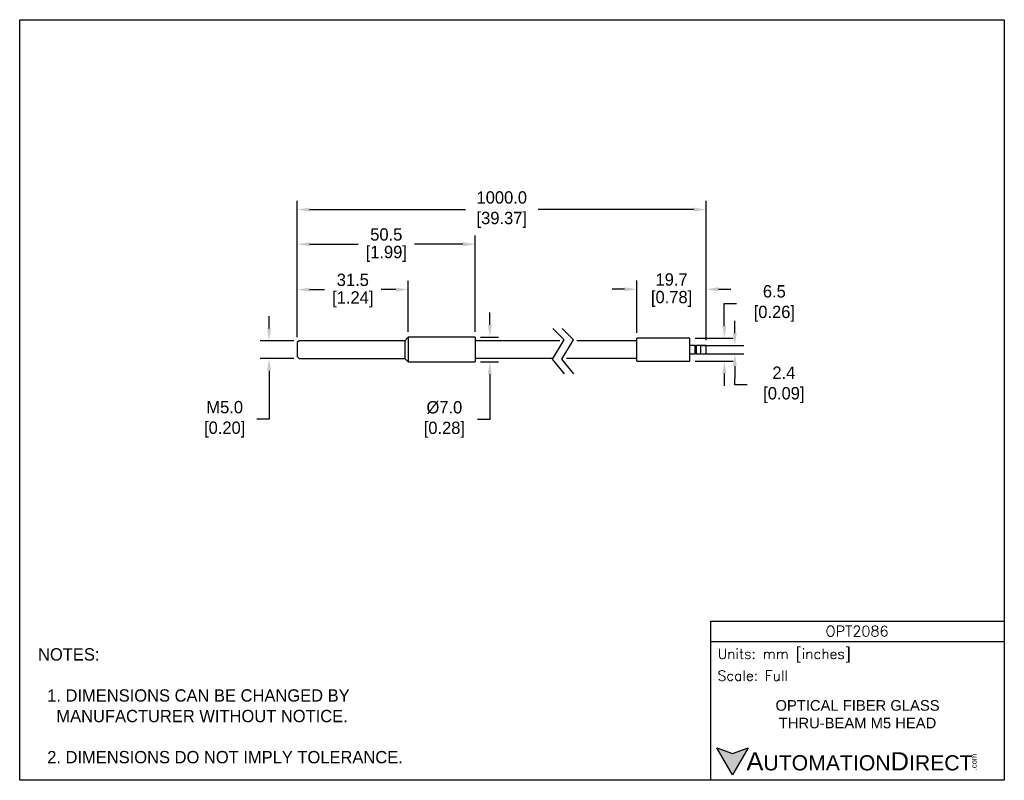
# Model space of a CAD drawing. Header units: inches. Extents: x 0 to 279, y 0 to 216.
import ezdxf

# ---------------------------------------------------------------- set-up
doc = ezdxf.new("R2010")
doc.units = ezdxf.units.IN
doc.header["$LTSCALE"] = 10
doc.header["$MEASUREMENT"] = 0
doc.layers.add('DIMENSIONS', color=140, linetype='Continuous')
doc.layers.add('TEXT', color=140, linetype='Continuous')
doc.styles.add('ROMANS', font='romans.shx')
doc.styles.add('型式1', font='txt')
doc.dimstyles.get("Standard").update_dxf_attribs({"dimtxt": 3.5, "dimasz": 3.5, "dimexe": 2.5, "dimexo": 1.5, "dimgap": 1, "dimtad": 0, "dimtih": 1, "dimtoh": 1, "dimdec": 1, "dimzin": 0, "dimdsep": 46, "dimtxsty": 'Standard', "dimcen": 0, "dimadec": 0, "dimazin": 0, "dimtfac": 1, "dimtdec": 1, "dimtofl": 0, "dimtmove": 0, "dimatfit": 3, "dimfxl": 1, "dimtolj": 1, "dimtzin": 0, "dimarcsym": 0})

# ---------------------------------------------------------------- blocks, each defined once
blk = doc.blocks.new('*D62')
at = {"layer": 'DEFPOINTS', "color": 0, "transparency": 16777216}
for p in [(194.83, 139.39), (175.13, 125.51), (194.83, 123.41)]:
    blk.add_point(p, dxfattribs=at)
at = {"layer": 'DIMENSIONS', "color": 0, "lineweight": -2, "transparency": 16777216}
for p, q in [((175.13, 127.01), (175.13, 141.89)), ((194.83, 124.91), (194.83, 141.89)), ((171.63, 139.39), (168.13, 139.39)), ((198.33, 139.39), (201.83, 139.39))]:
    blk.add_line(p, q, dxfattribs=at)
at = {"layer": 'DIMENSIONS', "color": 0, "transparency": 16777216}
for points in [[(171.63, 139.97), (171.63, 138.8), (175.13, 139.39)], [(198.33, 139.97), (198.33, 138.8), (194.83, 139.39)]]:
    blk.add_solid(points, dxfattribs=at)
at = {"layer": 'DIMENSIONS', "color": 0, "transparency": 16777216, "char_height": 3.5, "attachment_point": 5}
for s, insert in [('\\A1;19.7', (184.98, 142.14)), ('\\A1;[0.78]', (184.98, 136.64))]:
    blk.add_mtext(s, dxfattribs=dict(at, insert=insert))
blk = doc.blocks.new('*D63')
at = {"layer": 'DEFPOINTS', "color": 0, "transparency": 16777216}
for p in [(190.13, 125.51), (199.95, 125.51), (190.13, 119.01)]:
    blk.add_point(p, dxfattribs=at)
at = {"layer": 'DIMENSIONS', "color": 0, "lineweight": -2, "transparency": 16777216}
for p, q in [((199.95, 129.01), (199.95, 135.35)), ((199.95, 135.35), (203.45, 135.35)), ((191.63, 125.51), (202.45, 125.51)), ((191.63, 119.01), (202.45, 119.01)), ((199.95, 115.51), (199.95, 112.01))]:
    blk.add_line(p, q, dxfattribs=at)
at = {"layer": 'DIMENSIONS', "color": 0, "transparency": 16777216}
for points in [[(199.37, 129.01), (200.53, 129.01), (199.95, 125.51)], [(199.37, 115.51), (200.53, 115.51), (199.95, 119.01)]]:
    blk.add_solid(points, dxfattribs=at)
at = {"layer": 'DIMENSIONS', "color": 0, "transparency": 16777216, "insert": (213.49, 135.35), "char_height": 3.5, "attachment_point": 5}
blk.add_mtext('\\A1; 6.5\\P [0.26]', dxfattribs=at)
blk = doc.blocks.new('*D64')
at = {"layer": 'DEFPOINTS', "color": 0, "transparency": 16777216}
for p in [(192.08, 123.46), (192.08, 121.06), (202.94, 121.06)]:
    blk.add_point(p, dxfattribs=at)
at = {"layer": 'DIMENSIONS', "color": 0, "lineweight": -2, "transparency": 16777216}
for p, q in [((202.94, 126.96), (202.94, 130.46)), ((193.58, 123.46), (205.44, 123.46)), ((193.58, 121.06), (205.44, 121.06)), ((202.94, 117.56), (202.94, 114.06)), ((202.94, 112.25), (202.94, 114.06)), ((206.44, 112.25), (202.94, 112.25))]:
    blk.add_line(p, q, dxfattribs=at)
at = {"layer": 'DIMENSIONS', "color": 0, "transparency": 16777216}
for points in [[(202.35, 126.96), (203.52, 126.96), (202.94, 123.46)], [(202.35, 117.56), (203.52, 117.56), (202.94, 121.06)]]:
    blk.add_solid(points, dxfattribs=at)
at = {"layer": 'DIMENSIONS', "color": 0, "transparency": 16777216, "insert": (216.19, 112.25), "char_height": 3.5, "attachment_point": 5}
blk.add_mtext('\\A1; 2.4\\P [0.09]', dxfattribs=at)
blk = doc.blocks.new('*D65')
at = {"layer": 'DEFPOINTS', "color": 0, "transparency": 16777216}
for p in [(194.83, 162), (78.78, 124.26), (194.83, 123.41)]:
    blk.add_point(p, dxfattribs=at)
at = {"layer": 'DIMENSIONS', "color": 0, "lineweight": -2, "transparency": 16777216}
for p, q in [((78.78, 125.76), (78.78, 164.5)), ((194.83, 124.91), (194.83, 164.5)), ((82.28, 162), (126.47, 162)), ((191.33, 162), (147.14, 162))]:
    blk.add_line(p, q, dxfattribs=at)
at = {"layer": 'DIMENSIONS', "color": 0, "transparency": 16777216}
for points in [[(82.28, 162.58), (82.28, 161.42), (78.78, 162)], [(191.33, 162.58), (191.33, 161.42), (194.83, 162)]]:
    blk.add_solid(points, dxfattribs=at)
at = {"layer": 'DIMENSIONS', "color": 0, "transparency": 16777216, "insert": (136.8, 162), "char_height": 3.5, "attachment_point": 5}
blk.add_mtext('\\A1;1000.0\\P[39.37]', dxfattribs=at)
blk = doc.blocks.new('*D66')
at = {"layer": 'DEFPOINTS', "color": 0, "transparency": 16777216}
for p in [(129.28, 125.76), (129.28, 118.76), (133.4, 118.76)]:
    blk.add_point(p, dxfattribs=at)
at = {"layer": 'DIMENSIONS', "color": 0, "lineweight": -2, "transparency": 16777216}
for p, q in [((133.4, 129.26), (133.4, 132.76)), ((130.78, 125.76), (135.9, 125.76)), ((130.78, 118.76), (135.9, 118.76)), ((133.4, 115.26), (133.4, 102.44)), ((133.4, 102.44), (129.9, 102.44))]:
    blk.add_line(p, q, dxfattribs=at)
at = {"layer": 'DIMENSIONS', "color": 0, "transparency": 16777216}
for points in [[(132.82, 129.26), (133.98, 129.26), (133.4, 125.76)], [(132.82, 115.26), (133.98, 115.26), (133.4, 118.76)]]:
    blk.add_solid(points, dxfattribs=at)
at = {"layer": 'DIMENSIONS', "color": 0, "transparency": 16777216, "insert": (119.86, 102.44), "char_height": 3.5, "attachment_point": 5}
blk.add_mtext('\\A1; %%C7.0\\P [0.28]', dxfattribs=at)
blk = doc.blocks.new('*D67')
at = {"layer": 'DEFPOINTS', "color": 0, "transparency": 16777216}
for p in [(79.28, 124.76), (70.77, 119.76), (79.28, 119.76)]:
    blk.add_point(p, dxfattribs=at)
at = {"layer": 'DIMENSIONS', "color": 0, "lineweight": -2, "transparency": 16777216}
for p, q in [((70.77, 128.26), (70.77, 131.76)), ((77.78, 124.76), (68.27, 124.76)), ((77.78, 119.76), (68.27, 119.76)), ((70.77, 116.26), (70.77, 102.48)), ((70.77, 102.48), (67.27, 102.48))]:
    blk.add_line(p, q, dxfattribs=at)
at = {"layer": 'DIMENSIONS', "color": 0, "transparency": 16777216}
for points in [[(70.19, 128.26), (71.35, 128.26), (70.77, 124.76)], [(70.19, 116.26), (71.35, 116.26), (70.77, 119.76)]]:
    blk.add_solid(points, dxfattribs=at)
at = {"layer": 'DIMENSIONS', "color": 0, "transparency": 16777216, "insert": (57.52, 102.48), "char_height": 3.5, "attachment_point": 5}
blk.add_mtext('\\A1; M5.0\\P [0.20]', dxfattribs=at)
blk = doc.blocks.new('*D68')
at = {"layer": 'DEFPOINTS', "color": 0, "transparency": 16777216}
for p in [(110.28, 139.29), (110.28, 125.76), (78.78, 124.26)]:
    blk.add_point(p, dxfattribs=at)
at = {"layer": 'DIMENSIONS', "color": 0, "lineweight": -2, "transparency": 16777216}
for p, q in [((78.78, 125.76), (78.78, 141.79)), ((110.28, 127.26), (110.28, 141.79)), ((82.28, 139.29), (86.53, 139.29)), ((106.78, 139.29), (102.53, 139.29))]:
    blk.add_line(p, q, dxfattribs=at)
at = {"layer": 'DIMENSIONS', "color": 0, "transparency": 16777216}
for points in [[(82.28, 139.87), (82.28, 138.71), (78.78, 139.29)], [(106.78, 139.87), (106.78, 138.71), (110.28, 139.29)]]:
    blk.add_solid(points, dxfattribs=at)
at = {"layer": 'DIMENSIONS', "color": 0, "transparency": 16777216, "char_height": 3.5, "attachment_point": 5}
for s, insert in [('\\A1;31.5', (94.53, 142.04)), ('\\A1;[1.24]', (94.53, 136.54))]:
    blk.add_mtext(s, dxfattribs=dict(at, insert=insert))
blk = doc.blocks.new('*D69')
at = {"layer": 'DEFPOINTS', "color": 0, "transparency": 16777216}
for p in [(129.28, 152.17), (129.28, 125.76), (78.78, 124.26)]:
    blk.add_point(p, dxfattribs=at)
at = {"layer": 'DIMENSIONS', "color": 0, "lineweight": -2, "transparency": 16777216}
for p, q in [((78.78, 125.76), (78.78, 154.67)), ((129.28, 127.26), (129.28, 154.67)), ((82.28, 152.17), (96.03, 152.17)), ((125.78, 152.17), (112.03, 152.17))]:
    blk.add_line(p, q, dxfattribs=at)
at = {"layer": 'DIMENSIONS', "color": 0, "transparency": 16777216}
for points in [[(82.28, 152.75), (82.28, 151.58), (78.78, 152.17)], [(125.78, 152.75), (125.78, 151.58), (129.28, 152.17)]]:
    blk.add_solid(points, dxfattribs=at)
at = {"layer": 'DIMENSIONS', "color": 0, "transparency": 16777216, "char_height": 3.5, "attachment_point": 5}
for s, insert in [('\\A1;50.5', (104.03, 154.92)), ('\\A1;[1.99]', (104.03, 149.42))]:
    blk.add_mtext(s, dxfattribs=dict(at, insert=insert))

msp = doc.modelspace()

# ---------------------------------------------------------------- hatches: boundary and pattern name
at = {"layer": 'TEXT'}
msp.add_hatch(color=256, dxfattribs=at).paths.add_polyline_path([(206.74, 9.21), (202.31, 7.59), (197.87, 9.21), (202.31, 1.53)])

# ---------------------------------------------------------------- linework, layer by layer
for p, q in [((110.28, 125.76), (109.28, 124.76)), ((110.28, 125.76), (110.28, 118.76)), ((129.28, 125.76), (110.28, 125.76)), ((129.28, 125.76), (129.28, 118.76)), ((79.28, 124.76), (78.78, 124.26)), ((78.78, 124.26), (78.78, 120.26)), ((109.28, 124.76), (79.28, 124.76)), ((109.28, 124.76), (109.28, 119.76)), ((153.26, 124.71), (129.28, 124.71)), ((175.13, 124.71), (158.07, 124.71)), ((175.13, 119.01), (175.13, 125.51)), ((190.13, 125.51), (175.13, 125.51)), ((190.13, 119.01), (190.13, 125.51)), ((191.68, 123.46), (190.13, 123.46)), ((191.68, 121.06), (191.68, 123.46)), ((192.08, 121.06), (192.08, 123.46)), ((193.33, 123.46), (192.08, 123.46)), ((193.33, 121.06), (193.33, 123.46)), ((194.83, 123.41), (193.33, 123.46)), ((194.83, 121.11), (194.83, 123.41)), ((78.78, 120.26), (79.28, 119.76)), ((190.13, 121.06), (191.68, 121.06)), ((192.08, 121.06), (193.33, 121.06)), ((193.33, 121.06), (194.83, 121.11)), ((79.28, 119.76), (109.28, 119.76)), ((109.28, 119.76), (110.28, 118.76)), ((110.28, 118.76), (129.28, 118.76)), ((129.28, 119.81), (151.38, 119.81)), ((155.12, 119.81), (175.13, 119.81)), ((175.13, 119.01), (190.13, 119.01))]:
    msp.add_line(p, q)
for centre, start, end in [((191.88, 123.61), 216.8699, 323.1301), ((191.88, 120.91), 36.8699, 143.1301)]:
    msp.add_arc(centre, 0.25, start, end)
at = {"layer": 'DEFPOINTS'}
msp.add_lwpolyline([(0, 215.9), (279.4, 215.9), (279.4, 0), (0, 0)], close=True, dxfattribs=at)
at = {"layer": 'DIMENSIONS'}
for points in [[(154.59, 115.4), (151.21, 119.51), (154.51, 125), (151.29, 128.23)], [(157.25, 115.4), (153.87, 119.51), (157.17, 125), (153.95, 128.23)]]:
    msp.add_lwpolyline(points, dxfattribs=at)
at = {"layer": 'TEXT'}
msp.add_line((196.09, 39.42), (279.4, 39.42), dxfattribs=at)
for points in [[(196.09, 0), (196.09, 45.17), (279.4, 45.17), (279.4, 0)], [(206.74, 9.21), (202.31, 1.53), (197.87, 9.21), (202.31, 7.59)]]:
    msp.add_lwpolyline(points, close=True, dxfattribs=at)

# ---------------------------------------------------------------- texts
for s, insert, char_height, width, attachment_point, style in [('OPT2086', (237.62, 42.33), 3, 55.9017, 5, 'ROMANS'), (' Units: mm [inches]', (196.09, 35.43), 2.8712, 83.3079, 4, 'ROMANS'), (' Scale: Full', (196.09, 29.69), 2.8712, 83.3079, 4, 'ROMANS'), ('{\\fArial|b0|i0|c0|p34;     \\H1.2x;A\\H0.8333x;UTOMATION\\H1.2x;D\\H0.8333x;IRECT}', (197.87, 5.37), 4.3068, 72.9565, 4, '型式1')]:
    msp.add_mtext(s, dxfattribs=dict(at, insert=insert, char_height=char_height, width=width, attachment_point=attachment_point, style=style))
at = {"layer": 'TEXT', "insert": (5.21, 37.5), "char_height": 3.5, "attachment_point": 1}
msp.add_mtext_dynamic_manual_height_columns('NOTES:\\P\\P  1. DIMENSIONS CAN BE CHANGED BY      \\P    MANUFACTURER WITHOUT NOTICE.\\P\\P  2. DIMENSIONS DO NOT IMPLY TOLERANCE.', width=190.8823, gutter_width=1, heights=[0], dxfattribs=at)
at = {"layer": 'TEXT', "insert": (237.75, 18.74), "char_height": 3, "width": 65.7995, "attachment_point": 5}
msp.add_mtext('{\\fArial|b0|i0|c0|p34;OPTICAL FIBER GLASS THRU-BEAM M5 HEAD}', dxfattribs=at)
at = {"layer": 'TEXT', "insert": (270.01, 2.84), "char_height": 1.5505, "width": 4.5946, "attachment_point": 1, "rotation": 90, "style": '型式1'}
msp.add_mtext('{\\fArial|b0|i0|c0|p34;.com}', dxfattribs=at)

# ---------------------------------------------------------------- dimensions: what is measured, and where the dimension line sits
at = {"layer": 'DIMENSIONS'}
dim = msp.add_linear_dim(base=(194.83, 162), p1=(78.78, 124.26), p2=(194.83, 123.41), text='1000.0\\P[39.37]', dimstyle='Standard', override={"dimpost": '\\X'}, dxfattribs=at)
dim.commit()
dim.dimension.update_dxf_attribs({"geometry": '*D65', "text_midpoint": (136.8, 162)})
for base, p1, p2, picture, middle in [((129.28, 152.17), (78.78, 124.26), (129.28, 125.76), '*D69', (104.03, 152.17)), ((110.28, 139.29), (78.78, 124.26), (110.28, 125.76), '*D68', (94.53, 139.29)), ((194.83, 139.39), (175.13, 125.51), (194.83, 123.41), '*D62', (184.98, 139.39))]:
    dim = msp.add_linear_dim(base=base, p1=p1, p2=p2, dimstyle='Standard', override={"dimpost": '\\X'}, dxfattribs=at)
    dim.commit()
    dim.dimension.update_dxf_attribs({"geometry": picture, "text_midpoint": middle})
for base, p1, p2, text, override, picture, middle in [((199.95, 125.51), (190.13, 119.01), (190.13, 125.51), ' <>', {"dimpost": '\\X'}, '*D63', (213.49, 135.35)), ((70.77, 119.76), (79.28, 124.76), (79.28, 119.76), ' M<>', {"dimpost": '\\X'}, '*D67', (57.52, 102.48)), ((133.4, 118.76), (129.28, 125.76), (129.28, 118.76), ' %%C<>', {"dimpost": '\\X'}, '*D66', (119.86, 102.44)), ((202.94, 121.06), (192.08, 123.46), (192.08, 121.06), ' <>', {"dimpost": '\\X', "dimtmove": 1}, '*D64', (207.52, 112.25))]:
    dim = msp.add_linear_dim(base=base, p1=p1, p2=p2, angle=90, text=text, dimstyle='Standard', override=override, dxfattribs=at)
    dim.commit()
    dim.dimension.update_dxf_attribs({"geometry": picture, "text_midpoint": middle, "dimtype": 160})

doc.saveas('drawing.dxf')
